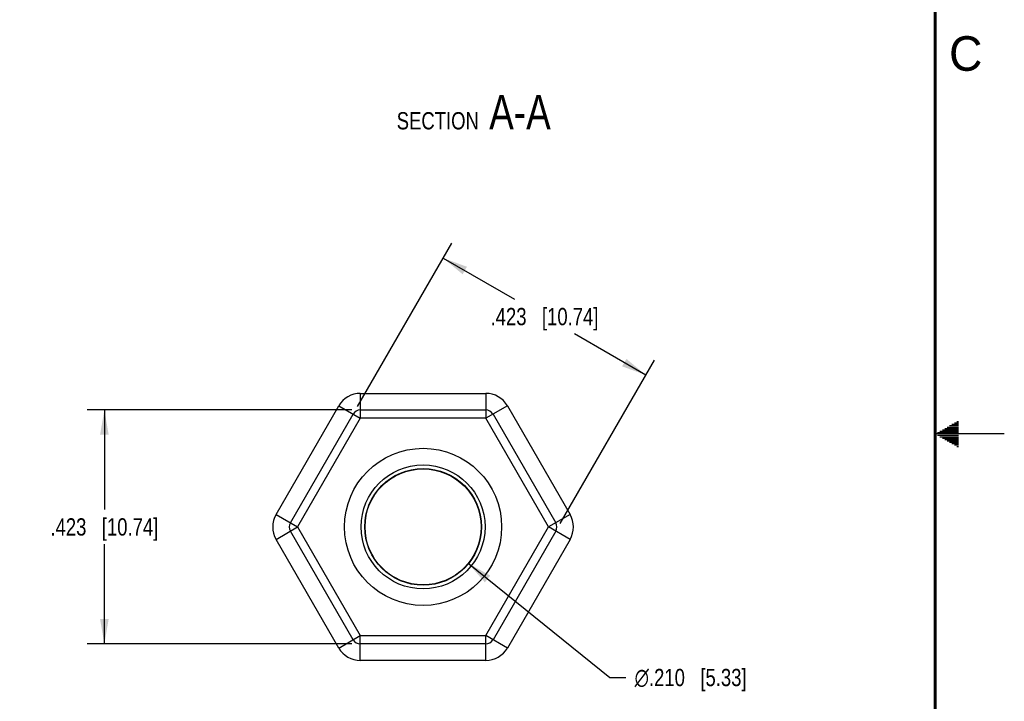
# Model space of a CAD drawing. Header units: inches. Extents: x 0 to 34, y 0 to 22.
# Tile 64 of 68: x 26.9 to 34, y 9.1 to 14. Entities that reach past the tile are written whole.
import ezdxf

# ---------------------------------------------------------------- set-up
doc = ezdxf.new("R2010")
doc.units = ezdxf.units.IN
doc.header["$LTSCALE"] = 1.87
doc.header["$MEASUREMENT"] = 0
doc.layers.get('0').update_dxf_attribs({"linetype": 'CONTINUOUS'})
for name, color, linetype in [('02___PRT_ALL_AXES', 7, 'CONTINUOUS'), ('DETAIL', 7, 'CONTINUOUS'), ('DIMENSIONS', 7, 'CONTINUOUS')]:
    doc.layers.add(name, color=color, linetype=linetype)
doc.styles.get("Standard").update_dxf_attribs({"font": 'txt', "width": 0.8})
doc.styles.add('TEXTSTYLE_1', font='gdt', dxfattribs={"width": 0.8})
doc.styles.add('TEXTSTYLE_2', font='txt')
doc.dimstyles.new('DIMSTYLE_2', dxfattribs={"dimtxt": 0.125, "dimasz": 0.18, "dimexe": 0.18, "dimexo": 0.0625, "dimgap": 0.09, "dimtad": 0, "dimtih": 1, "dimtoh": 1, "dimlfac": 0.25, "dimzin": 4, "dimdsep": 46, "dimtxsty": 'STANDARD', "dimblk": '_FILLED', "dimblk1": '_FILLED', "dimblk2": '_FILLED', "dimcen": 0.09, "dimadec": 0, "dimazin": 0, "dimtp": 0.01, "dimtm": 0.01, "dimtfac": 1, "dimtofl": 0, "dimtmove": 0, "dimatfit": 3, "dimldrblk": '_FILLED', "dimfxl": 1, "dimtolj": 1, "dimtzin": 4, "dimarcsym": 0})
doc.dimstyles.new('DIMSTYLE_3', dxfattribs={"dimtxt": 0.125, "dimasz": 0.18, "dimexe": 0.18, "dimexo": 0.0625, "dimgap": 0.09, "dimtad": 0, "dimtih": 1, "dimtoh": 1, "dimlfac": 0.25, "dimzin": 4, "dimdsep": 46, "dimtxsty": 'STANDARD', "dimblk": '_FILLED', "dimblk1": '_FILLED', "dimblk2": '_FILLED', "dimcen": 0.09, "dimadec": 0, "dimazin": 0, "dimtp": 0.01, "dimtm": 0.01, "dimtfac": 1, "dimtofl": 0, "dimtmove": 0, "dimatfit": 3, "dimldrblk": '_FILLED', "dimfxl": 1, "dimtolj": 1, "dimtzin": 4, "dimarcsym": 0})

# ---------------------------------------------------------------- blocks, each defined once
blk = doc.blocks.new('_FILLED')
at = {"color": 0, "linetype": 'BYBLOCK'}
blk.add_solid([(0, 0), (-1, 0.174), (-1, -0.174)], dxfattribs=at)
blk = doc.blocks.new('*D1')
at = {"layer": 'DIMENSIONS', "color": 2, "linetype": 'CONTINUOUS'}
for p, q in [((30.1225, 10.064), (31.146, 9.2381)), ((31.146, 9.2381), (31.2635, 9.2381))]:
    blk.add_line(p, q, dxfattribs=at)
at = {"layer": 'DIMENSIONS', "color": 2, "linetype": 'CONTINUOUS', "xscale": 0.18, "yscale": 0.18, "zscale": 0.18, "rotation": 141.0996280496}
blk.add_blockref('_FILLED', (30.1225, 10.064), dxfattribs=at)
at = {"layer": 'DIMENSIONS', "color": 2, "linetype": 'CONTINUOUS', "insert": (31.326, 9.3006), "char_height": 0.125, "width": 1.291667, "attachment_point": 1, "line_spacing_factor": 0.9, "style": 'TEXTSTYLE_1'}
blk.add_mtext('{\\Fgdt;n}\\Ftxt;.210{\\Ftxt.shx;\\W1.000000;\\H0.125000; }[5.33]', dxfattribs=at)
blk = doc.blocks.new('*D3')
at = {"layer": 'DIMENSIONS', "color": 2, "linetype": 'CONTINUOUS'}
for p, q in [((29.3214, 11.1976), (30.0042, 12.3802)), ((29.9417, 12.2719), (30.4578, 11.9739)), ((31.407, 11.4259), (30.8908, 11.7239)), ((30.7867, 10.3516), (31.4695, 11.5342))]:
    blk.add_line(p, q, dxfattribs=at)
at = {"layer": 'DIMENSIONS', "color": 2, "linetype": 'CONTINUOUS', "xscale": 0.18, "yscale": 0.18, "zscale": 0.18}
for p, rotation in [((29.9417, 12.2719), 150), ((31.407, 11.4259), 330)]:
    blk.add_blockref('_FILLED', p, dxfattribs=dict(at, rotation=rotation))
at = {"layer": 'DIMENSIONS', "color": 2, "linetype": 'CONTINUOUS', "insert": (30.6743, 11.9114), "char_height": 0.125, "width": 1.225, "attachment_point": 2, "line_spacing_factor": 0.9}
blk.add_mtext('.423{\\Ftxt.shx;\\W1.000000;\\H0.125000; }[10.74]', dxfattribs=at)
blk = doc.blocks.new('*D4')
at = {"layer": 'DIMENSIONS', "color": 2, "linetype": 'CONTINUOUS'}
for p, q in [((29.2796, 11.1735), (27.3657, 11.1735)), ((27.4907, 11.1735), (27.4907, 10.4525)), ((27.4907, 9.4815), (27.4907, 10.2025)), ((29.2796, 9.4815), (27.3657, 9.4815))]:
    blk.add_line(p, q, dxfattribs=at)
at = {"layer": 'DIMENSIONS', "color": 2, "linetype": 'CONTINUOUS', "xscale": 0.18, "yscale": 0.18, "zscale": 0.18}
for p, rotation in [((27.4907, 11.1735), 90), ((27.4907, 9.4815), 270)]:
    blk.add_blockref('_FILLED', p, dxfattribs=dict(at, rotation=rotation))
at = {"layer": 'DIMENSIONS', "color": 2, "linetype": 'CONTINUOUS', "insert": (27.4907, 10.39), "char_height": 0.125, "width": 1.225, "attachment_point": 2, "line_spacing_factor": 0.9}
blk.add_mtext('.423{\\Ftxt.shx;\\W1.000000;\\H0.125000; }[10.74]', dxfattribs=at)

msp = doc.modelspace()

# ---------------------------------------------------------------- linework, layer by layer
at = {"color": 7, "linetype": 'CONTINUOUS'}
for p, q in [((29.3421, 11.2935), (29.3421, 11.1135)), ((29.3421, 11.2935), (30.2497, 11.2935)), ((30.2497, 11.2935), (30.2497, 11.1135)), ((28.7324, 10.4175), (29.1862, 11.2035)), ((29.1862, 11.2035), (29.3421, 11.1135)), ((30.4056, 11.2035), (30.2497, 11.1135)), ((30.4056, 11.2035), (30.8594, 10.4175)), ((28.8364, 10.3575), (29.2902, 11.1435)), ((29.3421, 11.1135), (28.8883, 10.3275)), ((29.3421, 11.1735), (30.2497, 11.1735)), ((30.2497, 11.1135), (29.3421, 11.1135)), ((30.7035, 10.3275), (30.2497, 11.1135)), ((30.3017, 11.1435), (30.7555, 10.3575)), ((28.7324, 10.4175), (28.8883, 10.3275)), ((30.8594, 10.4175), (30.7035, 10.3275)), ((28.7324, 10.2375), (28.8883, 10.3275)), ((28.8883, 10.3275), (29.3421, 9.5415)), ((30.2497, 9.5415), (30.7035, 10.3275)), ((30.8594, 10.2375), (30.7035, 10.3275)), ((29.2902, 9.5115), (28.8364, 10.2975)), ((30.7555, 10.2975), (30.3017, 9.5115)), ((29.1862, 9.4515), (28.7324, 10.2375)), ((30.8594, 10.2375), (30.4056, 9.4515)), ((29.1862, 9.4515), (29.3421, 9.5415)), ((29.3421, 9.5415), (30.2497, 9.5415)), ((29.3421, 9.3615), (29.3421, 9.5415)), ((30.2497, 9.4815), (29.3421, 9.4815)), ((30.4056, 9.4515), (30.2497, 9.5415)), ((30.2497, 9.3615), (30.2497, 9.5415)), ((30.2497, 9.3615), (29.3421, 9.3615))]:
    msp.add_line(p, q, dxfattribs=at)
at = {"color": 2, "linetype": 'CONTINUOUS'}
for p, q in [((33.5693, 11.04), (33.6697, 11.04)), ((33.5866, 11.05), (33.6697, 11.05)), ((33.6039, 11.06), (33.6697, 11.06)), ((33.6213, 11.07), (33.6697, 11.07)), ((33.6386, 11.08), (33.6697, 11.08)), ((33.6559, 11.09), (33.6697, 11.09)), ((34, 11), (33.5, 11)), ((33.5173, 11.01), (33.6697, 11.01)), ((33.5173, 10.99), (33.6697, 10.99)), ((33.5347, 11.02), (33.6697, 11.02)), ((33.5347, 10.98), (33.6697, 10.98)), ((33.552, 11.03), (33.6697, 11.03)), ((33.552, 10.97), (33.6697, 10.97)), ((33.5693, 10.96), (33.6697, 10.96)), ((33.5866, 10.95), (33.6697, 10.95)), ((33.6039, 10.94), (33.6697, 10.94)), ((33.6213, 10.93), (33.6697, 10.93)), ((33.6386, 10.92), (33.6697, 10.92)), ((33.6559, 10.91), (33.6697, 10.91))]:
    msp.add_line(p, q, dxfattribs=at)
at = {"color": 7, "linetype": 'CONTINUOUS', "const_width": 0.02}
msp.add_lwpolyline([(33.5, 0.5), (33.5, 21.5)], dxfattribs=at)
at = {"color": 7, "linetype": 'CONTINUOUS'}
for radius in [0.5683, 0.4483, 0.4221, 0.4221]:
    msp.add_circle((29.7959, 10.3275), radius, dxfattribs=at)
for centre, radius, start, end in [((29.3421, 11.1135), 0.18, 90, 150), ((30.2497, 11.1135), 0.18, 30, 90), ((29.3421, 11.1135), 0.06, 90, 150), ((30.2497, 11.1135), 0.06, 30, 90), ((28.8883, 10.3275), 0.18, 150, 210), ((30.7035, 10.3275), 0.18, 330, 30), ((28.8883, 10.3275), 0.06, 150, 210), ((30.7035, 10.3275), 0.06, 330, 30), ((29.3421, 9.5415), 0.06, 210, 270), ((30.2497, 9.5415), 0.06, 270, 330), ((29.3421, 9.5415), 0.18, 210, 270), ((30.2497, 9.5415), 0.18, 270, 330)]:
    msp.add_arc(centre, radius, start, end, dxfattribs=at)
at = {"layer": '02___PRT_ALL_AXES', "color": 7, "linetype": 'CONTINUOUS'}
msp.add_circle((29.7959, 10.3275), 0.4197, dxfattribs=at)

# ---------------------------------------------------------------- texts
at = {"color": 2, "linetype": 'CONTINUOUS', "insert": (33.6004, 13.8767), "char_height": 0.25, "width": 0.25, "attachment_point": 1, "line_spacing_factor": 0.9, "style": 'TEXTSTYLE_2'}
msp.add_mtext('C', dxfattribs=at)
at = {"layer": 'DETAIL', "color": 2, "linetype": 'CONTINUOUS', "insert": (30.7197, 13.4526), "char_height": 0.125, "width": 1.5, "attachment_point": 3, "line_spacing_factor": 0.9}
msp.add_mtext('SECTION  \\H0.25;A-A', dxfattribs=at)

# ---------------------------------------------------------------- dimensions: what is measured, and where the dimension line sits
at = {"layer": 'DIMENSIONS', "color": 2, "linetype": 'CONTINUOUS'}
for base, p1, p2, angle, picture, middle in [((31.407, 11.4259), (29.3214, 11.1976), (30.7867, 10.3516), 330, '*D3', (30.5493, 11.8489)), ((27.4907, 9.4815), (29.2796, 11.1735), (29.2796, 9.4815), 270, '*D4', (27.3657, 10.3275))]:
    dim = msp.add_linear_dim(base=base, p1=p1, p2=p2, angle=angle, dimstyle='DIMSTYLE_3', dxfattribs=at)
    dim.commit()
    dim.dimension.update_dxf_attribs({"geometry": picture, "text_midpoint": middle, "dimtype": 160})
dim = msp.add_diameter_dim_2p(p1=(30.1225, 10.064), p2=(29.4693, 10.5911), dimstyle='DIMSTYLE_2', dxfattribs=at)
dim.commit()
dim.dimension.update_dxf_attribs({"geometry": '*D1', "text_midpoint": (31.9719, 9.2381), "dimtype": 163})

doc.saveas('drawing.dxf')
